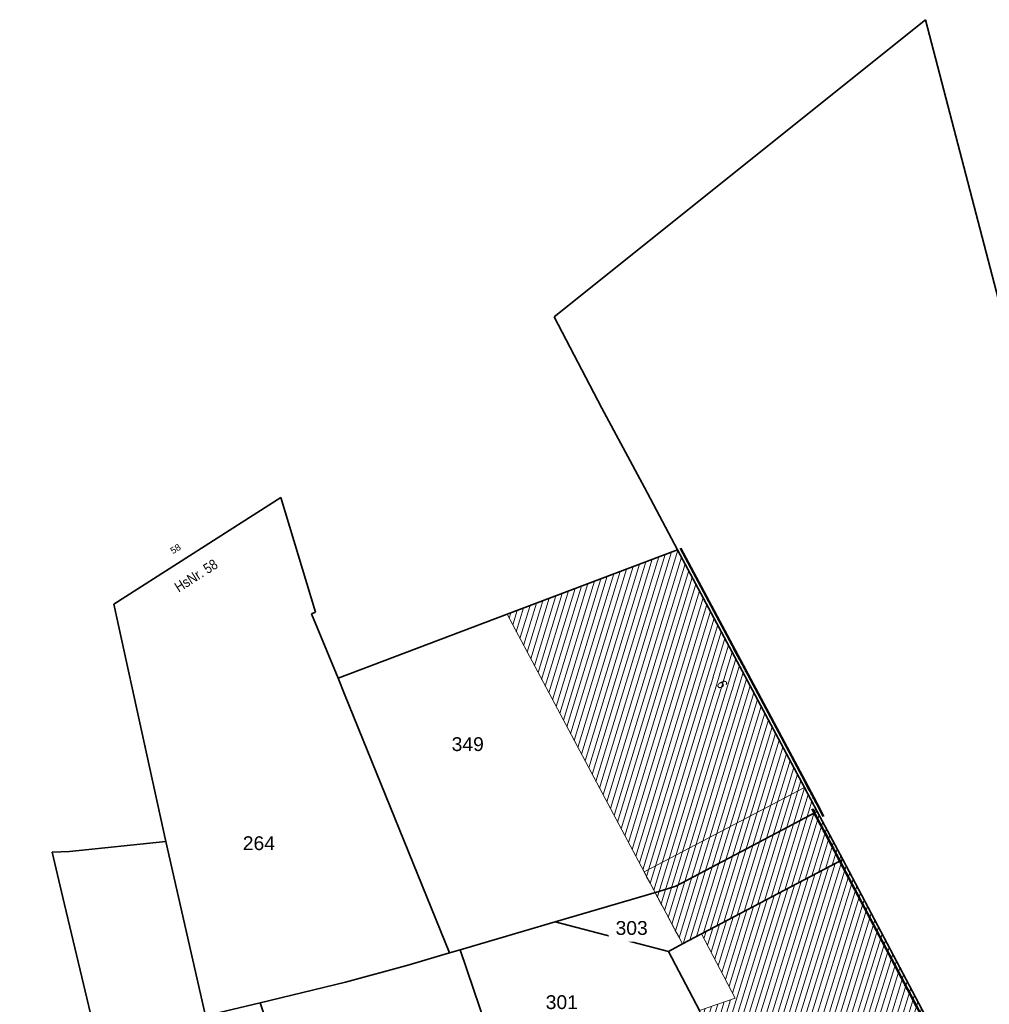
# Model space of a CAD drawing. Header units: metres. Extents: x 32365810 to 32367010, y 5620411 to 5622366.
# Tile 148 of 198: x 32366165 to 32366232, y 5622253 to 5622320. Entities that reach past the tile are written whole.
import ezdxf

# ---------------------------------------------------------------- set-up
doc = ezdxf.new("R2010")
doc.units = ezdxf.units.M
for name, pattern in [('1600.1047', [0]), ('1600.2013', [0, 0]), ('1600.2028', [0]), ('1600.2305', [0.75, 0.5, 0, 0, -0.25]), ('1600.2505', [0]), ('1600.2507', [0])]:
    doc.linetypes.add(name, pattern=pattern)
doc.layers.get('0').update_dxf_attribs({"color": 1, "linetype": 'CONTINUOUS'})
for name, color, linetype in [('Flurstücke_Grenzpunkte', 11, 'CONTINUOUS'), ('Gebäude', 31, 'CONTINUOUS'), ('Lagebezeichnungen', 12, 'CONTINUOUS')]:
    doc.layers.add(name, color=color, linetype=linetype)
doc.styles.add('Flurstücksnummer - K 10 700', font='Arial.ttf')
doc.styles.add('Hausnummern NRW', font='Arial.ttf', dxfattribs={"width": 0.85})
doc.styles.add('Koordinaten der Kartenecken - N 6 380', font='Arial.ttf')

# ---------------------------------------------------------------- blocks, each defined once
blk = doc.blocks.new('O140')
at = {"layer": 'Gebäude', "color": 7, "linetype": '1600.2507', "lineweight": 18}
for p, q in [((32366219.417, 5622267.577), (32366208.373, 5622261.763)), ((32366220.293, 5622265.937), (32366219.417, 5622267.577)), ((32366221.356, 5622263.944), (32366220.293, 5622265.937)), ((32366222.061, 5622262.61), (32366221.356, 5622263.944)), ((32366212.324, 5622257.493), (32366222.061, 5622262.61)), ((32366208.373, 5622261.763), (32366211.012, 5622256.804)), ((32366211.012, 5622256.804), (32366212.324, 5622257.493))]:
    blk.add_line(p, q, dxfattribs=at)
blk = doc.blocks.new('Flurgrenze_ Begleitsignatur')
at = {"color": 0, "lineweight": -2}
for p, q in [((-0.29, 0), (-0.12, 0)), ((0.12, 0), (0.29, 0))]:
    blk.add_line(p, q, dxfattribs=at)
for p in [(-0.06, 0), (0, 0), (0.06, 0)]:
    blk.add_point(p, dxfattribs=at)
blk = doc.blocks.new('O245')
at = {"layer": 'Flurstücke_Grenzpunkte', "color": 251, "linetype": '1600.2013', "lineweight": 50, "true_color": 0x566563}
blk.add_line((32366221.157072, 5622263.838869), (32366221.862072, 5622262.504869), dxfattribs=at)
at = {"layer": 'Flurstücke_Grenzpunkte', "color": 251, "lineweight": 50, "true_color": 0x566563, "xscale": 5, "yscale": 5, "zscale": 5, "rotation": 297.855813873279}
blk.add_blockref('Flurgrenze_ Begleitsignatur', (32366221.509572, 5622263.171869), dxfattribs=at)
blk = doc.blocks.new('O249')
at = {"layer": 'Flurstücke_Grenzpunkte', "color": 251, "linetype": '1600.2013', "lineweight": 50, "true_color": 0x566563}
for p, q in [((32366219.61548, 5622267.682974), (32366210.87348, 5622284.055974)), ((32366220.491462, 5622266.043008), (32366219.615462, 5622267.683008))]:
    blk.add_line(p, q, dxfattribs=at)
at = {"layer": 'Flurstücke_Grenzpunkte', "color": 251, "lineweight": 50, "true_color": 0x566563, "xscale": 5, "yscale": 5, "zscale": 5}
for p, rotation in [((32366215.24448, 5622275.869474), 118.098998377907), ((32366220.053462, 5622266.863008), 118.10874099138)]:
    blk.add_blockref('Flurgrenze_ Begleitsignatur', p, dxfattribs=dict(at, rotation=rotation))
blk = doc.blocks.new('O257')
at = {"layer": 'Flurstücke_Grenzpunkte', "color": 251, "linetype": '1600.2013', "lineweight": 50, "true_color": 0x566563}
blk.add_line((32366221.862, 5622262.505), (32366231.158, 5622244.891), dxfattribs=at)
at = {"layer": 'Flurstücke_Grenzpunkte', "color": 251, "lineweight": 50, "true_color": 0x566563, "xscale": 5, "yscale": 5, "zscale": 5, "rotation": 297.823389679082}
blk.add_blockref('Flurgrenze_ Begleitsignatur', (32366226.51, 5622253.698), dxfattribs=at)
blk = doc.blocks.new('O317')
at = {"layer": 'Flurstücke_Grenzpunkte', "color": 251, "linetype": '1600.2013', "lineweight": 50, "true_color": 0x566563}
blk.add_line((32366220.094473, 5622265.831112), (32366221.157473, 5622263.838112), dxfattribs=at)
at = {"layer": 'Flurstücke_Grenzpunkte', "color": 251, "lineweight": 50, "true_color": 0x566563, "xscale": 5, "yscale": 5, "zscale": 5, "rotation": 298.073979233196}
blk.add_blockref('Flurgrenze_ Begleitsignatur', (32366220.625973, 5622264.834612), dxfattribs=at)
blk = doc.blocks.new('O417')
at = {"layer": 'Gebäude', "color": 7, "linetype": '1600.2305', "lineweight": 18}
for p, q in [((32366219.417, 5622267.577), (32366220.293, 5622265.937)), ((32366220.293, 5622265.937), (32366221.356, 5622263.944)), ((32366221.356, 5622263.944), (32366222.061, 5622262.61))]:
    blk.add_line(p, q, dxfattribs=at)
blk = doc.blocks.new('O444')
at = {"layer": 'Gebäude', "color": 7, "linetype": '1600.2305', "lineweight": 18}
for p, q in [((32366211.012, 5622256.804), (32366208.373, 5622261.763)), ((32366212.324, 5622257.493), (32366211.012, 5622256.804))]:
    blk.add_line(p, q, dxfattribs=at)
blk = doc.blocks.new('O846')
at = {"layer": 'Flurstücke_Grenzpunkte', "color": 7, "linetype": '1600.2028', "lineweight": 35}
for p, q in [((32366195.698, 5622256.408), (32366194.978, 5622256.196)), ((32366198.207, 5622249.082), (32366195.698, 5622256.408)), ((32366194.978, 5622256.196), (32366192.194, 5622255.378)), ((32366192.194, 5622255.378), (32366187.796, 5622254.173)), ((32366187.796, 5622254.173), (32366181.92, 5622252.747)), ((32366181.92, 5622252.747), (32366187.523, 5622236.331)), ((32366198.725, 5622247.569), (32366198.207, 5622249.082)), ((32366201.521, 5622239.403), (32366198.725, 5622247.569)), ((32366188.046, 5622234.831), (32366201.521, 5622239.403)), ((32366187.523, 5622236.331), (32366188.046, 5622234.831))]:
    blk.add_line(p, q, dxfattribs=at)
at = {"layer": 'Flurstücke_Grenzpunkte', "color": 7, "lineweight": 18, "insert": (32366189.661, 5622248.293), "char_height": 0.95, "attachment_point": 8, "line_spacing_factor": 0.69, "style": 'Flurstücksnummer - K 10 700', "bg_fill": 2}
blk.add_mtext('278', dxfattribs=at)
blk = doc.blocks.new('O989')
at = {"layer": 'Flurstücke_Grenzpunkte', "color": 7, "linetype": '1600.2028', "lineweight": 35}
for p, q in [((32366202.254, 5622258.333), (32366195.698, 5622256.408)), ((32366210.04, 5622256.292), (32366202.254, 5622258.333)), ((32366198.207, 5622249.082), (32366195.698, 5622256.408)), ((32366212.185, 5622252.225), (32366210.04, 5622256.292)), ((32366212.217, 5622252.13), (32366212.185, 5622252.225)), ((32366214.964, 5622244.109), (32366212.217, 5622252.13)), ((32366198.725, 5622247.569), (32366198.207, 5622249.082)), ((32366201.521, 5622239.403), (32366198.725, 5622247.569)), ((32366215.531, 5622242.457), (32366214.964, 5622244.109)), ((32366202.039, 5622237.89), (32366215.531, 5622242.457)), ((32366201.521, 5622239.403), (32366202.039, 5622237.89))]:
    blk.add_line(p, q, dxfattribs=at)
at = {"layer": 'Flurstücke_Grenzpunkte', "color": 7, "lineweight": 18, "insert": (32366202.702, 5622252.31), "char_height": 0.95, "attachment_point": 8, "line_spacing_factor": 0.69, "style": 'Flurstücksnummer - K 10 700', "bg_fill": 2}
blk.add_mtext('301', dxfattribs=at)
blk = doc.blocks.new('O1457')
at = {"layer": 'Flurstücke_Grenzpunkte', "color": 7, "linetype": '1600.2028', "lineweight": 35}
for p, q in [((32366183.355, 5622287.542), (32366171.852, 5622280.198)), ((32366185.747, 5622279.649), (32366183.355, 5622287.542)), ((32366171.852, 5622280.198), (32366174.132, 5622269.82)), ((32366185.476, 5622279.546), (32366185.747, 5622279.649)), ((32366187.294, 5622275.106), (32366185.476, 5622279.546)), ((32366187.748, 5622273.996), (32366187.294, 5622275.106)), ((32366194.978, 5622256.196), (32366187.748, 5622273.996)), ((32366174.132, 5622269.82), (32366175.44, 5622263.863)), ((32366175.44, 5622263.863), (32366178.176, 5622251.85)), ((32366194.978, 5622256.196), (32366192.194, 5622255.378)), ((32366192.194, 5622255.378), (32366187.796, 5622254.173)), ((32366187.796, 5622254.173), (32366181.92, 5622252.747)), ((32366178.176, 5622251.85), (32366181.92, 5622252.747))]:
    blk.add_line(p, q, dxfattribs=at)
at = {"layer": 'Flurstücke_Grenzpunkte', "color": 7, "lineweight": 18, "insert": (32366181.84, 5622263.254), "char_height": 0.95, "attachment_point": 8, "line_spacing_factor": 0.69, "style": 'Flurstücksnummer - K 10 700', "bg_fill": 2}
blk.add_mtext('264', dxfattribs=at)
blk = doc.blocks.new('O1529')
at = {"layer": 'Flurstücke_Grenzpunkte', "color": 7, "linetype": '1600.2028', "lineweight": 35}
for p, q in [((32366227.759, 5622320.445), (32366202.172, 5622299.991)), ((32366234.484, 5622294.55), (32366227.759, 5622320.445)), ((32366202.172, 5622299.991), (32366205.469, 5622293.702)), ((32366205.469, 5622293.702), (32366208.393, 5622288.226)), ((32366208.393, 5622288.226), (32366210.675, 5622283.95)), ((32366210.675, 5622283.95), (32366219.417, 5622267.577)), ((32366219.417, 5622267.577), (32366220.293, 5622265.937)), ((32366220.293, 5622265.937), (32366221.356, 5622263.944)), ((32366221.356, 5622263.944), (32366222.061, 5622262.61)), ((32366222.061, 5622262.61), (32366231.357, 5622244.996))]:
    blk.add_line(p, q, dxfattribs=at)
blk = doc.blocks.new('O1570')
at = {"layer": 'Flurstücke_Grenzpunkte', "color": 7, "linetype": '1600.2028', "lineweight": 35}
for p, q in [((32366175.44, 5622263.863), (32366168.802, 5622263.171)), ((32366175.44, 5622263.863), (32366178.176, 5622251.85)), ((32366168.802, 5622263.171), (32366167.596, 5622263.126)), ((32366167.596, 5622263.126), (32366168.336, 5622260.014)), ((32366168.336, 5622260.014), (32366170.697, 5622250.089)), ((32366178.176, 5622251.85), (32366181.92, 5622252.747)), ((32366181.92, 5622252.747), (32366187.523, 5622236.331)), ((32366170.697, 5622250.089), (32366165.368, 5622249.012)), ((32366167.557, 5622240.414), (32366165.368, 5622249.012)), ((32366170.739, 5622230.63), (32366167.557, 5622240.414)), ((32366187.523, 5622236.331), (32366170.739, 5622230.63))]:
    blk.add_line(p, q, dxfattribs=at)
at = {"layer": 'Flurstücke_Grenzpunkte', "color": 7, "lineweight": 18, "insert": (32366173.66, 5622244.376), "char_height": 0.95, "attachment_point": 8, "line_spacing_factor": 0.69, "style": 'Flurstücksnummer - K 10 700', "bg_fill": 2}
blk.add_mtext('277', dxfattribs=at)
blk = doc.blocks.new('O1575')
at = {"layer": 'Flurstücke_Grenzpunkte', "color": 7, "linetype": '1600.2028', "lineweight": 35}
for p, q in [((32366220.293, 5622265.937), (32366210.567, 5622260.775)), ((32366220.293, 5622265.937), (32366221.356, 5622263.944)), ((32366221.356, 5622263.944), (32366222.061, 5622262.61)), ((32366212.324, 5622257.493), (32366222.061, 5622262.61)), ((32366209.377, 5622260.425), (32366202.254, 5622258.333)), ((32366210.567, 5622260.775), (32366209.377, 5622260.425)), ((32366210.04, 5622256.292), (32366202.254, 5622258.333)), ((32366211.012, 5622256.804), (32366212.324, 5622257.493)), ((32366210.04, 5622256.292), (32366211.012, 5622256.804))]:
    blk.add_line(p, q, dxfattribs=at)
at = {"layer": 'Flurstücke_Grenzpunkte', "color": 7, "lineweight": 18, "insert": (32366207.513, 5622257.418), "char_height": 0.95, "attachment_point": 8, "line_spacing_factor": 0.69, "style": 'Flurstücksnummer - K 10 700', "bg_fill": 2}
blk.add_mtext('303', dxfattribs=at)
blk = doc.blocks.new('O1664')
at = {"layer": 'Flurstücke_Grenzpunkte', "color": 7, "linetype": '1600.2028', "lineweight": 35}
for p, q in [((32366210.675, 5622283.95), (32366198.929, 5622279.507)), ((32366210.675, 5622283.95), (32366219.417, 5622267.577)), ((32366198.929, 5622279.507), (32366187.294, 5622275.106)), ((32366187.748, 5622273.996), (32366187.294, 5622275.106)), ((32366194.978, 5622256.196), (32366187.748, 5622273.996)), ((32366219.417, 5622267.577), (32366220.293, 5622265.937)), ((32366220.293, 5622265.937), (32366210.567, 5622260.775)), ((32366209.377, 5622260.425), (32366202.254, 5622258.333)), ((32366210.567, 5622260.775), (32366209.377, 5622260.425)), ((32366202.254, 5622258.333), (32366195.698, 5622256.408)), ((32366195.698, 5622256.408), (32366194.978, 5622256.196))]:
    blk.add_line(p, q, dxfattribs=at)
at = {"layer": 'Flurstücke_Grenzpunkte', "color": 7, "lineweight": 18, "insert": (32366196.225, 5622270.076), "char_height": 0.95, "attachment_point": 8, "line_spacing_factor": 0.69, "style": 'Flurstücksnummer - K 10 700', "bg_fill": 2}
blk.add_mtext('349', dxfattribs=at)
blk = doc.blocks.new('O1980')
at = {"layer": 'Flurstücke_Grenzpunkte', "color": 7, "linetype": '1600.2028', "lineweight": 35}
for p, q in [((32366212.324, 5622257.493), (32366222.061, 5622262.61)), ((32366222.061, 5622262.61), (32366231.357, 5622244.996)), ((32366211.012, 5622256.804), (32366212.324, 5622257.493)), ((32366210.04, 5622256.292), (32366211.012, 5622256.804)), ((32366212.185, 5622252.225), (32366210.04, 5622256.292)), ((32366212.217, 5622252.13), (32366212.185, 5622252.225)), ((32366214.964, 5622244.109), (32366212.217, 5622252.13)), ((32366218.705, 5622245.4), (32366214.964, 5622244.109)), ((32366221.613, 5622239.888), (32366218.705, 5622245.4)), ((32366231.357, 5622244.996), (32366221.613, 5622239.888))]:
    blk.add_line(p, q, dxfattribs=at)
at = {"layer": 'Flurstücke_Grenzpunkte', "color": 7, "lineweight": 18, "insert": (32366219.801, 5622249.618), "char_height": 0.95, "attachment_point": 8, "line_spacing_factor": 0.69, "style": 'Flurstücksnummer - K 10 700', "bg_fill": 2}
blk.add_mtext('281', dxfattribs=at)
blk = doc.blocks.new('O3021')
at = {"layer": 'Gebäude', "color": 7, "linetype": '1600.2505', "lineweight": 18}
for p, q in [((32366222.061, 5622262.61), (32366212.324, 5622257.493)), ((32366231.357, 5622244.996), (32366222.061, 5622262.61)), ((32366212.324, 5622257.493), (32366214.654, 5622253.076)), ((32366214.654, 5622253.076), (32366212.185, 5622252.225)), ((32366212.185, 5622252.225), (32366212.217, 5622252.13)), ((32366214.964, 5622244.109), (32366212.217, 5622252.13)), ((32366214.964, 5622244.109), (32366218.705, 5622245.4)), ((32366218.705, 5622245.4), (32366221.613, 5622239.888)), ((32366221.613, 5622239.888), (32366231.357, 5622244.996))]:
    blk.add_line(p, q, dxfattribs=at)
at = {"layer": 'Lagebezeichnungen', "color": 7, "lineweight": 18, "attachment_point": 8, "line_spacing_factor": 0.69, "bg_fill": 2}
for insert, char_height, rotation, style in [((32366216.951, 5622245.355), 0.7, 19.0332, 'Hausnummern NRW'), ((32366226.198, 5622244.005), 0.3888, 26.31271, 'Koordinaten der Kartenecken - N 6 380')]:
    blk.add_mtext('31', dxfattribs=dict(at, insert=insert, char_height=char_height, rotation=rotation, style=style))
blk = doc.blocks.new('O3146')
at = {"layer": 'Gebäude', "color": 7, "linetype": '1600.2505', "lineweight": 18}
for p, q in [((32366210.675, 5622283.95), (32366198.929, 5622279.507)), ((32366219.417, 5622267.577), (32366210.675, 5622283.95)), ((32366198.929, 5622279.507), (32366208.373, 5622261.763)), ((32366220.293, 5622265.937), (32366219.417, 5622267.577)), ((32366221.356, 5622263.944), (32366220.293, 5622265.937)), ((32366222.061, 5622262.61), (32366221.356, 5622263.944)), ((32366222.061, 5622262.61), (32366212.324, 5622257.493)), ((32366208.373, 5622261.763), (32366211.012, 5622256.804)), ((32366211.012, 5622256.804), (32366212.324, 5622257.493))]:
    blk.add_line(p, q, dxfattribs=at)
at = {"layer": 'Lagebezeichnungen', "color": 7, "lineweight": 18, "insert": (32366213.431, 5622274.514), "char_height": 0.7, "attachment_point": 8, "rotation": 298.10305, "line_spacing_factor": 0.69, "style": 'Hausnummern NRW', "bg_fill": 2}
blk.add_mtext('6', dxfattribs=at)
blk = doc.blocks.new('*X1338')
at = {"color": 253, "linetype": '1600.1047', "lineweight": 18, "true_color": 0xb2b2b2}
for p, q in [((32366216.457959, 5622244.624558), (32366222.008828, 5622262.582582)), ((32366215.139838, 5622244.169681), (32366220.602938, 5622261.843757)), ((32366215.579212, 5622244.321306), (32366221.071568, 5622262.090032)), ((32366216.018585, 5622244.472932), (32366221.540198, 5622262.336307)), ((32366216.897333, 5622244.776183), (32366222.280974, 5622262.193195)), ((32366217.336707, 5622244.927809), (32366222.528504, 5622261.724176)), ((32366214.427649, 5622245.675099), (32366219.197047, 5622261.104932)), ((32366214.633954, 5622245.072707), (32366219.665677, 5622261.351207)), ((32366214.840258, 5622244.470314), (32366220.134307, 5622261.597482)), ((32366217.776081, 5622245.079435), (32366222.776035, 5622261.255156)), ((32366214.015039, 5622246.879884), (32366218.259787, 5622260.612382)), ((32366214.221344, 5622246.277492), (32366218.728417, 5622260.858657)), ((32366218.215454, 5622245.23106), (32366223.023566, 5622260.786136)), ((32366213.396124, 5622248.687062), (32366216.853896, 5622259.873556)), ((32366213.602429, 5622248.084669), (32366217.322526, 5622260.119831)), ((32366213.808734, 5622247.482277), (32366217.791157, 5622260.366107)), ((32366218.654828, 5622245.382686), (32366223.271097, 5622260.317116)), ((32366218.924237, 5622244.984445), (32366223.518628, 5622259.848097)), ((32366213.973808, 5622254.365445), (32366215.448006, 5622259.134731)), ((32366214.221295, 5622253.896283), (32366215.916636, 5622259.381006)), ((32366214.468781, 5622253.42712), (32366216.385266, 5622259.627281)), ((32366219.171736, 5622244.515321), (32366223.766158, 5622259.379077)), ((32366213.231348, 5622255.772933), (32366214.042115, 5622258.395906)), ((32366213.478835, 5622255.30377), (32366214.510745, 5622258.642181)), ((32366213.726321, 5622254.834608), (32366214.979375, 5622258.888456)), ((32366219.419234, 5622244.046197), (32366224.013689, 5622258.910057)), ((32366219.666733, 5622243.577073), (32366224.26122, 5622258.441037)), ((32366212.488888, 5622257.18042), (32366212.636225, 5622257.657081)), ((32366212.736375, 5622256.711258), (32366213.104855, 5622257.903356)), ((32366212.983861, 5622256.242095), (32366213.573485, 5622258.149631)), ((32366219.914231, 5622243.107949), (32366224.508751, 5622257.972018)), ((32366220.16173, 5622242.638825), (32366224.756282, 5622257.502998)), ((32366220.409229, 5622242.169701), (32366225.003812, 5622257.033978)), ((32366220.656727, 5622241.700577), (32366225.251343, 5622256.564958)), ((32366220.904226, 5622241.231453), (32366225.498874, 5622256.095938)), ((32366221.151724, 5622240.762329), (32366225.746405, 5622255.626919)), ((32366221.399223, 5622240.293206), (32366225.993936, 5622255.157899)), ((32366221.67682, 5622239.921456), (32366226.241466, 5622254.688879)), ((32366222.145225, 5622240.167003), (32366226.488997, 5622254.219859)), ((32366222.613631, 5622240.412551), (32366226.736528, 5622253.75084)), ((32366213.189819, 5622249.289454), (32366214.325221, 5622252.962678)), ((32366223.082036, 5622240.658098), (32366226.984059, 5622253.28182)), ((32366212.364599, 5622251.699024), (32366212.567982, 5622252.357004)), ((32366212.570904, 5622251.096632), (32366213.007292, 5622252.508422)), ((32366212.777209, 5622250.494239), (32366213.446602, 5622252.659841)), ((32366212.983514, 5622249.891847), (32366213.885911, 5622252.81126)), ((32366223.550441, 5622240.903645), (32366227.23159, 5622252.8128)), ((32366224.018846, 5622241.149193), (32366227.47912, 5622252.34378)), ((32366224.487252, 5622241.39474), (32366227.726651, 5622251.874761)), ((32366224.955657, 5622241.640288), (32366227.974182, 5622251.405741)), ((32366225.424062, 5622241.885835), (32366228.221713, 5622250.936721)), ((32366225.892467, 5622242.131382), (32366228.469244, 5622250.467701)), ((32366226.360873, 5622242.37693), (32366228.716775, 5622249.998682)), ((32366226.829278, 5622242.622477), (32366228.964305, 5622249.529662)), ((32366227.297683, 5622242.868025), (32366229.211836, 5622249.060642)), ((32366227.766088, 5622243.113572), (32366229.459367, 5622248.591622)), ((32366228.234494, 5622243.359119), (32366229.706898, 5622248.122603)), ((32366228.702899, 5622243.604667), (32366229.954429, 5622247.653583)), ((32366229.171304, 5622243.850214), (32366230.201959, 5622247.184563)), ((32366229.639709, 5622244.095762), (32366230.44949, 5622246.715543)), ((32366230.108115, 5622244.341309), (32366230.697021, 5622246.246524)), ((32366230.57652, 5622244.586857), (32366230.944552, 5622245.777504)), ((32366231.044925, 5622244.832404), (32366231.192083, 5622245.308484))]:
    blk.add_line(p, q, dxfattribs=at)
blk = doc.blocks.new('*X1374')
at = {"color": 253, "linetype": '1600.1047', "lineweight": 18, "true_color": 0xb2b2b2}
for p, q in [((32366204.803564, 5622268.469487), (32366209.379901, 5622283.46012)), ((32366205.052732, 5622268.001335), (32366209.823172, 5622283.62779)), ((32366205.3019, 5622267.533183), (32366210.266443, 5622283.795461)), ((32366205.551067, 5622267.06503), (32366210.694536, 5622283.91341)), ((32366205.800235, 5622266.596878), (32366210.943992, 5622283.446202)), ((32366203.806894, 5622270.342096), (32366207.606816, 5622282.789439)), ((32366204.056062, 5622269.873944), (32366208.050087, 5622282.95711)), ((32366204.305229, 5622269.405792), (32366208.493358, 5622283.12478)), ((32366204.554397, 5622268.937639), (32366208.936629, 5622283.29245)), ((32366206.049402, 5622266.128726), (32366211.193447, 5622282.978993)), ((32366202.810223, 5622272.214705), (32366205.83373, 5622282.118758)), ((32366203.059391, 5622271.746553), (32366206.277002, 5622282.286429)), ((32366203.308559, 5622271.278401), (32366206.720273, 5622282.454099)), ((32366203.557726, 5622270.810248), (32366207.163544, 5622282.621769)), ((32366206.29857, 5622265.660573), (32366211.442903, 5622282.511784)), ((32366201.813553, 5622274.087314), (32366204.060645, 5622281.448077)), ((32366202.062721, 5622273.619162), (32366204.503916, 5622281.615748)), ((32366202.311888, 5622273.15101), (32366204.947188, 5622281.783418)), ((32366202.561056, 5622272.682857), (32366205.390459, 5622281.951088)), ((32366206.547738, 5622265.192421), (32366211.692359, 5622282.044576)), ((32366206.796905, 5622264.724269), (32366211.941814, 5622281.577367)), ((32366200.816883, 5622275.959923), (32366202.28756, 5622280.777397)), ((32366201.06605, 5622275.491771), (32366202.730831, 5622280.945067)), ((32366201.315218, 5622275.023619), (32366203.174102, 5622281.112737)), ((32366201.564385, 5622274.555466), (32366203.617374, 5622281.280407)), ((32366207.046073, 5622264.256117), (32366212.19127, 5622281.110159)), ((32366199.820212, 5622277.832532), (32366200.514474, 5622280.106716)), ((32366200.06938, 5622277.36438), (32366200.957746, 5622280.274386)), ((32366200.318547, 5622276.896228), (32366201.401017, 5622280.442056)), ((32366200.567715, 5622276.428075), (32366201.844288, 5622280.609726)), ((32366207.29524, 5622263.787964), (32366212.440726, 5622280.64295)), ((32366207.544408, 5622263.319812), (32366212.690181, 5622280.175741)), ((32366199.072709, 5622279.236989), (32366199.18466, 5622279.603705)), ((32366199.321877, 5622278.768837), (32366199.627932, 5622279.771375)), ((32366199.571045, 5622278.300685), (32366200.071203, 5622279.939045)), ((32366207.793576, 5622262.85166), (32366212.939637, 5622279.708533)), ((32366208.042743, 5622262.383508), (32366213.189093, 5622279.241324)), ((32366208.291911, 5622261.915355), (32366213.438549, 5622278.774115)), ((32366208.54107, 5622261.447176), (32366213.688004, 5622278.306907)), ((32366208.790225, 5622260.978983), (32366213.93746, 5622277.839698)), ((32366209.03938, 5622260.51079), (32366214.186916, 5622277.37249)), ((32366209.288536, 5622260.042597), (32366214.436371, 5622276.905281)), ((32366209.537691, 5622259.574405), (32366214.685827, 5622276.438072)), ((32366209.786846, 5622259.106212), (32366214.935283, 5622275.970864)), ((32366210.036001, 5622258.638019), (32366215.184738, 5622275.503655)), ((32366210.285157, 5622258.169826), (32366215.434194, 5622275.036446)), ((32366210.534312, 5622257.701634), (32366215.68365, 5622274.569238)), ((32366210.783467, 5622257.233441), (32366215.933105, 5622274.102029)), ((32366211.050649, 5622256.824296), (32366216.182561, 5622273.634821)), ((32366211.517593, 5622257.069513), (32366216.432017, 5622273.167612)), ((32366211.984538, 5622257.314731), (32366216.681472, 5622272.700403)), ((32366212.4515, 5622257.560004), (32366216.930928, 5622272.233195)), ((32366212.918508, 5622257.805426), (32366217.180384, 5622271.765986)), ((32366213.385515, 5622258.050849), (32366217.429839, 5622271.298777)), ((32366213.852523, 5622258.296271), (32366217.679295, 5622270.831569)), ((32366214.31953, 5622258.541693), (32366217.928751, 5622270.36436)), ((32366214.786538, 5622258.787116), (32366218.178206, 5622269.897152)), ((32366215.253545, 5622259.032538), (32366218.427662, 5622269.429943)), ((32366215.720552, 5622259.27796), (32366218.677118, 5622268.962734)), ((32366216.18756, 5622259.523383), (32366218.926573, 5622268.495526)), ((32366216.654567, 5622259.768805), (32366219.176029, 5622268.028317)), ((32366217.121575, 5622260.014227), (32366219.425486, 5622267.561113)), ((32366217.588582, 5622260.259649), (32366219.674979, 5622267.094026)), ((32366218.05559, 5622260.505072), (32366219.924472, 5622266.626939)), ((32366218.522597, 5622260.750494), (32366220.173964, 5622266.159852)), ((32366218.989605, 5622260.995916), (32366220.423388, 5622265.692538)), ((32366219.456612, 5622261.241339), (32366220.672748, 5622265.225016)), ((32366219.92362, 5622261.486761), (32366220.922108, 5622264.757495)), ((32366220.390627, 5622261.732183), (32366221.171469, 5622264.289974)), ((32366220.857635, 5622261.977606), (32366221.420612, 5622263.821741)), ((32366221.324642, 5622262.223028), (32366221.669136, 5622263.351483)), ((32366221.791649, 5622262.46845), (32366221.917661, 5622262.881225))]:
    blk.add_line(p, q, dxfattribs=at)

msp = doc.modelspace()

# ---------------------------------------------------------------- block references
at = {"layer": 'Flurstücke_Grenzpunkte', "color": 7, "true_color": 0xffffff}
for name in ['O249', 'O317', 'O245', 'O257', 'O846']:
    msp.add_blockref(name, (0, 0), dxfattribs=at)
at = {"layer": 'Gebäude', "color": 7, "true_color": 0xffffff}
for name in ['O140', 'O417', 'O444']:
    msp.add_blockref(name, (0, 0), dxfattribs=at)

# ---------------------------------------------------------------- texts
at = {"layer": 'Lagebezeichnungen', "color": 7, "lineweight": 18, "insert": (32366175.976, 5622284.205), "char_height": 0.4565, "attachment_point": 2, "rotation": 32.57675427, "line_spacing_factor": 0.69, "style": 'Koordinaten der Kartenecken - N 6 380', "bg_fill": 2}
msp.add_mtext('58', dxfattribs=at)

# ---------------------------------------------------------------- next in the draw order: block references
at = {"layer": 'Flurstücke_Grenzpunkte', "color": 7, "true_color": 0xffffff}
msp.add_blockref('O989', (0, 0), dxfattribs=at)

# ---------------------------------------------------------------- next in the draw order: texts
at = {"layer": 'Lagebezeichnungen', "color": 7, "lineweight": 18, "insert": (32366177.709, 5622281.866), "char_height": 0.7, "attachment_point": 8, "rotation": 32.57675427, "line_spacing_factor": 0.69, "style": 'Hausnummern NRW', "bg_fill": 2}
msp.add_mtext('HsNr. 58', dxfattribs=at)

# ---------------------------------------------------------------- next in the draw order: block references
at = {"layer": 'Flurstücke_Grenzpunkte', "color": 7, "true_color": 0xffffff}
for name in ['O1529', 'O1457']:
    msp.add_blockref(name, (0, 0), dxfattribs=at)

# ---------------------------------------------------------------- next in the draw order: block references
for name in ['O1575', 'O1570']:
    msp.add_blockref(name, (0, 0), dxfattribs=at)

# ---------------------------------------------------------------- next in the draw order: block references
msp.add_blockref('O1664', (0, 0), dxfattribs=at)

# ---------------------------------------------------------------- next in the draw order: block references
msp.add_blockref('O1980', (0, 0), dxfattribs=at)

# ---------------------------------------------------------------- next in the draw order: block references
at = {"layer": 'Gebäude', "color": 7, "true_color": 0xffffff}
msp.add_blockref('O3021', (0, 0), dxfattribs=at)

# ---------------------------------------------------------------- next in the draw order: block references
msp.add_blockref('O3146', (0, 0), dxfattribs=at)

# ---------------------------------------------------------------- next in the draw order: block references
for name in ['*X1374', '*X1338']:
    msp.add_blockref(name, (0, 0), dxfattribs=at)

doc.saveas('drawing.dxf')
